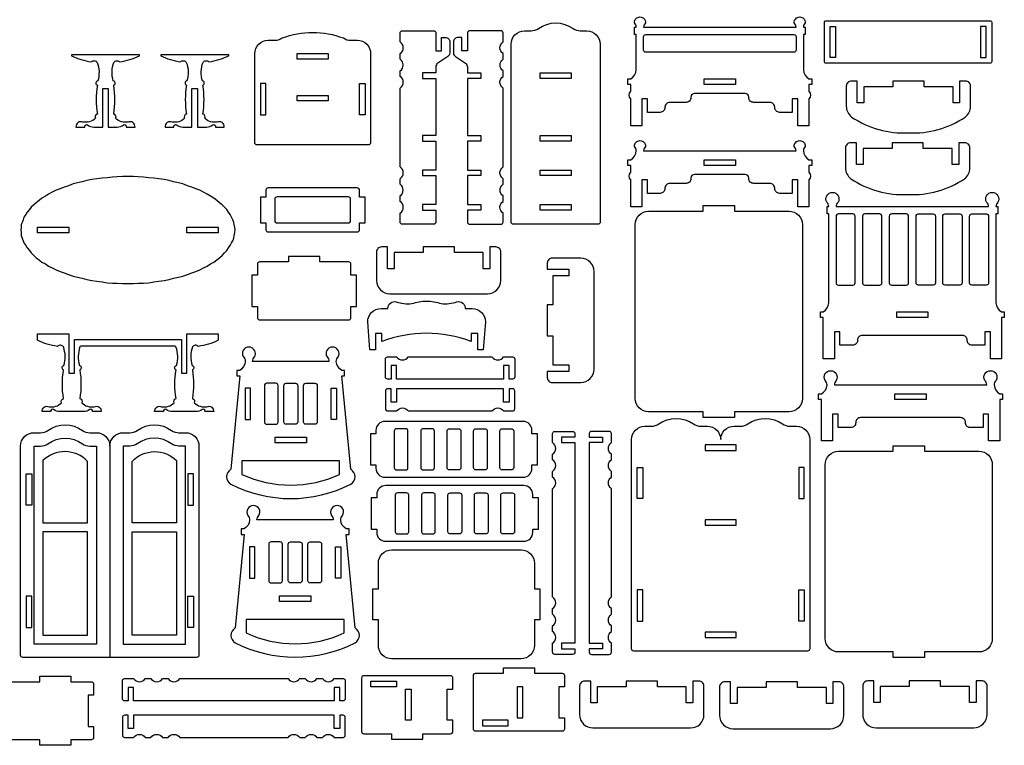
# Model space of a CAD drawing. Extents: x 3787 to 5819, y 606 to 1884.
# Tile 3 of 4: x 4756 to 5817, y 613 to 1394. Entities that reach past the tile are written whole.
import ezdxf

# ---------------------------------------------------------------- set-up
doc = ezdxf.new("R2010")
doc.units = 0
doc.header["$MEASUREMENT"] = 0
doc.layers.add('LAYER1', color=18, linetype='CONTINUOUS')

msp = doc.modelspace()

# ---------------------------------------------------------------- linework, layer by layer
at = {"layer": 'LAYER1'}
for points in [[(5287.9, 1174.1, -0.414214), (5285.5, 1176.5), (5285.5, 1368, -0.414214), (5299.9, 1382.4), (5307, 1382.4, 0.155074), (5314.9, 1384.9, -0.31779), (5352.2, 1384.9, 0.155074), (5360, 1382.4), (5367.1, 1382.4, -0.414214), (5381.5, 1368), (5381.5, 1176.5, -0.414214), (5379.1, 1174.1)], [(5606.3, 1280.2), (5594.3, 1280.2), (5594.3, 1309), (5588.3, 1309), (5588.3, 1294.6), (5574.6, 1294.6, -0.414214), (5569.4, 1299.8), (5569.4, 1300.1, 0.414214), (5564.2, 1305.3), (5546.7, 1305.3, -0.414214), (5541.5, 1310.5), (5541.5, 1311.1, 0.414214), (5537.7, 1315), (5482.9, 1315, 0.00001), (5482.9, 1315, 0.414202), (5479.1, 1311.1), (5479.1, 1310.5, -0.414214), (5473.9, 1305.3), (5456.4, 1305.3, 0.414214), (5451.2, 1300.1), (5451.2, 1299.8, -0.414214), (5446, 1294.6), (5432.3, 1294.6), (5432.3, 1309), (5426.3, 1309), (5426.3, 1280.2), (5414.3, 1280.2), (5414.3, 1309.1, -0.376209), (5414.3, 1317.4), (5414.3, 1324.7), (5411.3, 1324.7), (5411.3, 1330.7), (5414.3, 1330.7, 0.250451), (5420.3, 1340.4), (5420.3, 1378.3), (5418.4, 1378.3), (5418.4, 1386.3), (5420.3, 1386.3, 0.204981), (5418.3, 1391, -0.427943), (5424.3, 1397.3, -0.427943), (5430.3, 1391, 0.204981), (5428.2, 1386.3), (5592.4, 1386.3, 0.204981), (5590.3, 1391, -0.427943), (5596.3, 1397.3, -0.427943), (5602.3, 1391, 0.204981), (5600.3, 1386.3), (5602.2, 1386.3), (5602.2, 1378.3), (5600.3, 1378.3), (5600.3, 1340.4, 0.250451), (5606.3, 1330.7), (5609.3, 1330.7), (5609.3, 1324.7), (5606.3, 1324.7), (5606.3, 1317.4, -0.376209), (5606.3, 1309.1)], [(5803, 1391.7), (5803, 1349, -0.414214), (5801.6, 1347.6), (5624.4, 1347.6, -0.414214), (5623, 1349), (5623, 1391.7, -0.414214), (5624.4, 1393.2), (5801.6, 1393.2, -0.414214)], [(5011.9, 1259.6, -0.414214), (5009.5, 1262), (5009.5, 1357.8, -0.414214), (5023.9, 1372.2), (5031, 1372.2, 0.155074), (5038.9, 1374.7, -0.179264), (5104.9, 1374.7, 0.155074), (5112.8, 1372.2), (5119.9, 1372.2, -0.414214), (5134.3, 1357.8), (5134.3, 1262, -0.414214), (5131.9, 1259.6)], [(5204.5, 1269.7), (5190, 1269.7), (5190, 1263.7), (5204.5, 1263.7), (5204.5, 1232.5), (5190, 1232.5), (5190, 1226.5), (5204.5, 1226.5), (5204.5, 1195.4), (5190, 1195.4), (5190, 1189.4), (5204.5, 1189.4), (5204.5, 1176.5, -0.414214), (5202.1, 1174.1), (5168.4, 1174.1, -0.414214), (5166, 1176.5), (5166, 1186.1, 0.531486), (5166, 1198.7), (5166, 1204.7, 0.531486), (5166, 1217.2), (5166, 1223.2, 0.531486), (5166, 1235.8), (5166, 1297.3), (5166, 1303.3), (5166, 1320.7, 0.531486), (5166, 1333.3), (5166, 1339.3, 0.531486), (5166, 1351.8), (5166, 1357.8, 0.531486), (5166, 1370.4), (5166, 1380, -0.414214), (5168.4, 1382.4), (5202.1, 1382.4, -0.414214), (5204.5, 1380), (5204.5, 1360.8), (5210.5, 1360.8), (5210.5, 1375.2), (5214.7, 1375.2, -0.414214), (5219.5, 1370.4), (5219.5, 1358.6, -0.251107), (5217.3, 1354.6), (5206.6, 1347.5, 0.251107), (5204.5, 1343.5), (5204.5, 1337), (5190, 1337), (5190, 1331), (5204.5, 1331)], [(5238.5, 1269.7), (5252.9, 1269.7), (5252.9, 1263.7), (5238.5, 1263.7), (5238.5, 1232.5), (5252.9, 1232.5), (5252.9, 1226.5), (5238.5, 1226.5), (5238.5, 1195.4), (5252.9, 1195.4), (5252.9, 1189.4), (5238.5, 1189.4), (5238.5, 1176.5, 0.414214), (5240.9, 1174.1), (5274.5, 1174.1, 0.414214), (5276.9, 1176.5), (5276.9, 1186.1, -0.531486), (5276.9, 1198.7), (5276.9, 1204.7, -0.531486), (5276.9, 1217.2), (5276.9, 1223.2, -0.531486), (5276.9, 1235.8), (5276.9, 1297.3), (5276.9, 1303.3), (5276.9, 1320.7, -0.531486), (5276.9, 1333.3), (5276.9, 1339.3, -0.531486), (5276.9, 1351.8), (5276.9, 1357.8, -0.531486), (5276.9, 1370.4), (5276.9, 1380, 0.414214), (5274.5, 1382.4), (5240.9, 1382.4, 0.414214), (5238.5, 1380), (5238.5, 1360.8), (5232.5, 1360.8), (5232.5, 1375.2), (5228.3, 1375.2, 0.414214), (5223.5, 1370.4), (5223.5, 1358.6, 0.251107), (5225.7, 1354.6), (5236.4, 1347.5, -0.251107), (5238.5, 1343.5), (5238.5, 1337), (5252.9, 1337), (5252.9, 1331), (5238.5, 1331)], [(5592.4, 1361.8, -0.414214), (5590, 1359.4), (5430.6, 1359.4, -0.414214), (5428.2, 1361.8), (5428.2, 1375.9, -0.414214), (5430.6, 1378.3), (5590, 1378.3, -0.414214), (5592.4, 1375.9)], [(4885.4, 1355.6), (4885.4, 1356.5), (4812.2, 1356.5), (4812.2, 1355.6, 0.082494), (4833.6, 1349.1, -0.480983), (4839.8, 1348.4, -0.169376), (4840.4, 1328.4, 0.755968), (4840, 1323.8, 0.0823), (4840, 1292.8, 0.497317), (4837.9, 1288.2, -0.242348), (4824.5, 1284.1, 0.570657), (4817, 1278.8), (4826.5, 1278.8, -0.75881), (4829.3, 1281, 0.158853), (4836.2, 1278.8), (4845.8, 1278.8), (4845.8, 1320.2), (4851.8, 1320.2), (4851.8, 1278.8), (4861.4, 1278.8, 0.158853), (4868.3, 1281, -0.75881), (4871.1, 1278.8), (4880.6, 1278.8, 0.570657), (4873.1, 1284.1, -0.242348), (4859.7, 1288.2, 0.497317), (4857.6, 1292.8, 0.0823), (4857.6, 1323.8, 0.755968), (4857.2, 1328.4, -0.169376), (4857.8, 1348.4, -0.480983), (4864, 1349.1, 0.082494)], [(4981.4, 1355.6), (4981.4, 1356.5), (4908.2, 1356.5), (4908.2, 1355.6, 0.082494), (4929.6, 1349.1, -0.480983), (4935.8, 1348.4, -0.169376), (4936.4, 1328.4, 0.755968), (4936, 1323.8, 0.0823), (4936, 1292.8, 0.497317), (4933.9, 1288.2, -0.242348), (4920.5, 1284.1, 0.570657), (4913, 1278.8), (4922.5, 1278.8, -0.75881), (4925.3, 1281, 0.158853), (4932.2, 1278.8), (4941.8, 1278.8), (4941.8, 1320.2), (4947.8, 1320.2), (4947.8, 1278.8), (4957.4, 1278.8, 0.158853), (4964.3, 1281, -0.75881), (4967.1, 1278.8), (4976.6, 1278.8, 0.570657), (4969.1, 1284.1, -0.242348), (4955.7, 1288.2, 0.497317), (4953.6, 1292.8, 0.0823), (4953.6, 1323.8, 0.755968), (4953.2, 1328.4, -0.169376), (4953.8, 1348.4, -0.480983), (4960, 1349.1, 0.082494)], [(5713.4, 1328.2), (5696.6, 1328.2), (5696.6, 1322.2), (5665.4, 1322.2), (5665.4, 1304.9), (5658.3, 1304.9), (5658.3, 1328.2), (5651.9, 1328.2, 0.414214), (5646.4, 1322.8), (5646.4, 1301.1, 0.236915), (5652.2, 1289.6, 0.163875), (5713.4, 1272.6, 0.163875), (5774.6, 1289.6, 0.236915), (5780.3, 1301.1), (5780.3, 1322.8, 0.414214), (5774.9, 1328.2), (5768.5, 1328.2), (5768.5, 1304.9), (5761.4, 1304.9), (5761.4, 1322.2), (5730.2, 1322.2), (5730.2, 1328.2)], [(5600.3, 1253.2, 0.250451), (5606.3, 1243.5), (5609.3, 1243.5), (5609.3, 1237.5), (5606.3, 1237.5), (5606.3, 1230.2, -0.376209), (5606.3, 1221.9), (5606.3, 1193), (5594.3, 1193), (5594.3, 1221.8), (5588.3, 1221.8), (5588.3, 1207.4), (5574.6, 1207.4, -0.414214), (5569.4, 1212.6), (5569.4, 1212.9, 0.414214), (5564.2, 1218.1), (5546.7, 1218.1, -0.414214), (5541.5, 1223.3), (5541.5, 1223.9, 0.414214), (5537.7, 1227.8), (5482.9, 1227.8, 0.00001), (5482.9, 1227.8, 0.414202), (5479.1, 1223.9), (5479.1, 1223.3, -0.414214), (5473.9, 1218.1), (5456.4, 1218.1, 0.414214), (5451.2, 1212.9), (5451.2, 1212.6, -0.414214), (5446, 1207.4), (5432.3, 1207.4), (5432.3, 1221.8), (5426.3, 1221.8), (5426.3, 1193), (5414.3, 1193), (5414.3, 1221.9, -0.376209), (5414.3, 1230.2), (5414.3, 1237.5), (5411.3, 1237.5), (5411.3, 1243.5), (5414.3, 1243.5, 0.250451), (5420.3, 1253.2, 0.204981), (5418.3, 1257.9, -0.427943), (5424.3, 1264.2, -0.427943), (5430.3, 1257.9, 0.204981), (5428.2, 1253.2), (5592.4, 1253.2, 0.204981), (5590.3, 1257.9, -0.427943), (5596.3, 1264.2, -0.427943), (5602.3, 1257.9, 0.204981)], [(5712.6, 1261.8), (5695.8, 1261.8), (5695.8, 1255.8), (5664.6, 1255.8), (5664.6, 1238.5), (5657.5, 1238.5), (5657.5, 1261.8), (5651.1, 1261.8, 0.414214), (5645.6, 1256.4), (5645.6, 1234.7, 0.236915), (5651.4, 1223.2, 0.163875), (5712.6, 1206.2, 0.163875), (5773.8, 1223.2, 0.236915), (5779.5, 1234.7), (5779.5, 1256.4, 0.414214), (5774.1, 1261.8), (5767.7, 1261.8), (5767.7, 1238.5), (5760.6, 1238.5), (5760.6, 1255.8), (5729.4, 1255.8), (5729.4, 1261.8)], [(5128.3, 1175.8), (5128.3, 1203.4), (5122.3, 1203.4), (5122.3, 1210.8, 0.414214), (5119.9, 1213.2), (5023.9, 1213.2, 0.414214), (5021.5, 1210.8), (5021.5, 1203.4), (5015.5, 1203.4), (5015.5, 1175.8), (5021.5, 1175.8), (5021.5, 1168.3, 0.414214), (5023.9, 1165.9), (5119.9, 1165.9, 0.414214), (5122.3, 1168.3), (5122.3, 1175.8)], [(5031.1, 1201.2), (5031.1, 1177.9, 0.414214), (5033.5, 1175.5), (5110.3, 1175.5, 0.414214), (5112.7, 1177.9), (5112.7, 1201.2, 0.414214), (5110.3, 1203.6), (5033.5, 1203.6, 0.414214)], [(5663.7, 1054.5, 0.414214), (5658.5, 1049.3), (5658.5, 1049, -0.414214), (5653.3, 1043.8), (5639.6, 1043.8), (5639.6, 1058.3), (5633.6, 1058.3), (5633.6, 1029.4), (5621.6, 1029.4), (5621.6, 1066.6), (5621.6, 1073.9), (5618.6, 1073.9), (5618.6, 1079.9), (5621.6, 1079.9, 0.250451), (5627.6, 1089.6), (5627.6, 1185.2), (5625.7, 1185.2), (5625.7, 1193.1), (5627.6, 1193.1, 0.204981), (5625.6, 1197.8, -0.583258), (5631.6, 1208.4, -0.583258), (5637.6, 1197.8, 0.204981), (5635.5, 1193.1), (5799.7, 1193.1, 0.204981), (5797.6, 1197.8, -0.583258), (5803.6, 1208.4, -0.583258), (5809.6, 1197.8, 0.204981), (5807.6, 1193.1), (5809.5, 1193.1), (5809.5, 1185.2), (5807.6, 1185.2), (5807.6, 1089.6, 0.250451), (5813.6, 1079.9), (5816.6, 1079.9), (5816.6, 1073.9), (5813.6, 1073.9), (5813.6, 1066.6), (5813.6, 1029.4), (5801.6, 1029.4), (5801.6, 1058.3), (5795.6, 1058.3), (5795.6, 1043.8), (5781.9, 1043.8, -0.414214), (5776.7, 1049), (5776.7, 1049.3, 0.414214), (5771.5, 1054.5)], [(5433.6, 972.2, -0.414214), (5419.2, 986.6), (5419.2, 1173.8, -0.414214), (5433.6, 1188.2), (5492.4, 1188.2), (5492.4, 1194.2), (5526, 1194.2), (5526, 1188.2), (5584.8, 1188.2, -0.414214), (5599.2, 1173.8), (5599.2, 986.6, -0.414214), (5584.8, 972.2), (5526, 972.2), (5526, 966.2), (5492.4, 966.2), (5492.4, 972.2)], [(5635.5, 1111, 0.414214), (5637.9, 1108.6), (5653.6, 1108.6, 0.414214), (5656, 1111), (5656, 1182.8, 0.414214), (5653.6, 1185.2), (5637.9, 1185.2, 0.414214), (5635.5, 1182.8)], [(5684.8, 1182.8, 0.414214), (5682.4, 1185.2), (5666.4, 1185.2, 0.414214), (5664, 1182.8), (5664, 1111, 0.414214), (5666.4, 1108.6), (5682.4, 1108.6, 0.414214), (5684.8, 1111)], [(5713.6, 1111), (5713.6, 1182.8, 0.414214), (5711.2, 1185.2), (5695.2, 1185.2, 0.414214), (5692.8, 1182.8), (5692.8, 1111, 0.414214), (5695.2, 1108.6), (5711.2, 1108.6, 0.414214)], [(5721.6, 1111), (5721.6, 1182.8, -0.414214), (5724, 1185.2), (5740, 1185.2, -0.414214), (5742.4, 1182.8), (5742.4, 1111, -0.414214), (5740, 1108.6), (5724, 1108.6, -0.414214)], [(5750.4, 1182.8, -0.414214), (5752.8, 1185.2), (5768.8, 1185.2, -0.414214), (5771.2, 1182.8), (5771.2, 1111, -0.414214), (5768.8, 1108.6), (5752.8, 1108.6, -0.414214), (5750.4, 1111)], [(5799.7, 1111, -0.414214), (5797.3, 1108.6), (5781.6, 1108.6, -0.414214), (5779.2, 1111), (5779.2, 1182.8, -0.414214), (5781.6, 1185.2), (5797.3, 1185.2, -0.414214), (5799.7, 1182.8)], [(5274.5, 1144.3, 0.414214), (5269.1, 1149.7), (5262.6, 1149.7), (5262.6, 1126.3), (5255.6, 1126.3), (5255.6, 1143.7), (5224.4, 1143.7), (5224.4, 1149.7), (5207.6, 1149.7), (5190.8, 1149.7), (5190.8, 1143.7), (5159.6, 1143.7), (5159.6, 1126.3), (5152.5, 1126.3), (5152.5, 1149.7), (5146, 1149.7, 0.414214), (5140.6, 1144.3), (5140.6, 1113.7, 0.414214), (5155, 1099.3), (5260.1, 1099.3, 0.414214), (5274.5, 1113.7)], [(5045.9, 1133.6), (5014.7, 1133.6, 0.414214), (5012.3, 1131.2), (5012.3, 1119.2), (5006.3, 1119.2), (5006.3, 1085.6), (5012.3, 1085.6), (5012.3, 1073.6, 0.414214), (5014.7, 1071.2), (5110.7, 1071.2, 0.414214), (5113.1, 1073.6), (5113.1, 1085.6), (5119.1, 1085.6), (5119.1, 1119.2), (5113.1, 1119.2), (5113.1, 1131.2, 0.414214), (5110.7, 1133.6), (5079.5, 1133.6), (5079.5, 1139.6), (5045.9, 1139.6)], [(5329.9, 1137.7, 0.414214), (5324.5, 1132.2), (5324.5, 1125.8), (5347.8, 1125.8), (5347.8, 1118.7), (5330.5, 1118.7), (5330.5, 1087.5), (5324.5, 1087.5), (5324.5, 1070.7), (5324.5, 1053.9), (5330.5, 1053.9), (5330.5, 1022.7), (5347.8, 1022.7), (5347.8, 1015.6), (5324.5, 1015.6), (5324.5, 1009.2, 0.414214), (5329.9, 1003.7), (5360.5, 1003.7, 0.414214), (5374.9, 1018.1), (5374.9, 1123.3, 0.414214), (5360.5, 1137.7)], [(5236.2, 1083.5), (5243.5, 1083.5, -0.414214), (5257.9, 1069.1), (5255.5, 1039.1), (5249.6, 1039.1), (5249.6, 1056.5), (5242.5, 1056.5), (5242.5, 1047.8, 0.18644), (5146.5, 1047.8), (5146.5, 1056.5), (5139.4, 1056.5), (5139.4, 1039.1), (5133.5, 1039.1), (5131.1, 1069.1, -0.414214), (5145.5, 1083.5), (5152.8, 1083.5, -0.480696), (5161.8, 1090.7, 0.114725), (5178.7, 1088.7, -0.088383), (5194.5, 1091.5, -0.088383), (5210.3, 1088.7, 0.114725), (5227.2, 1090.7, -0.480696)], [(4923.8, 1043), (4822.1, 1043, 0.076649), (4821.3, 1042.1, 0.169376), (4820.8, 1022, -0.755968), (4821.1, 1017.4, -0.0823), (4821.1, 986.5, -0.497317), (4823.2, 981.9, 0.242348), (4836.7, 977.7, -0.570657), (4844.1, 972.4), (4834.7, 972.4, 0.75881), (4831.8, 974.7, -0.158853), (4824.9, 972.4), (4799.7, 972.4, -0.158853), (4792.9, 974.7, 0.75881), (4790, 972.4), (4780.5, 972.4, -0.570657), (4788, 977.7, 0.242348), (4801.5, 981.9, -0.497317), (4803.6, 986.5, -0.0823), (4803.6, 1017.4, -0.755968), (4803.9, 1022, 0.169376), (4803.4, 1042.1, 0.480983), (4797.1, 1042.7, -0.082494), (4775.7, 1049.2), (4775.7, 1056.2), (4809.3, 1056.2), (4809.3, 1013.8), (4815.3, 1013.8), (4815.3, 1050.2), (4930.5, 1050.2), (4930.5, 1013.8), (4936.5, 1013.8), (4936.5, 1056.2), (4970.1, 1056.2), (4970.1, 1049.2, -0.082494), (4948.7, 1042.7, 0.480983), (4942.5, 1042.1, 0.169376), (4942, 1022, -0.755968), (4942.3, 1017.4, -0.0823), (4942.3, 986.5, -0.497317), (4944.4, 981.9, 0.242348), (4957.9, 977.7, -0.570657), (4965.3, 972.4), (4955.9, 972.4, 0.75881), (4953, 974.7, -0.158853), (4946.1, 972.4), (4920.9, 972.4, -0.158853), (4914.1, 974.7, 0.75881), (4911.2, 972.4), (4901.7, 972.4, -0.570657), (4909.2, 977.7, 0.242348), (4922.7, 981.9, -0.497317), (4924.8, 986.5, -0.0823), (4924.8, 1017.4, -0.755968), (4925.1, 1022, 0.169376), (4924.6, 1042.1, 0.076649)], [(5112.9, 910.3), (5103.3, 1010.8), (5106.3, 1010.8), (5106.3, 1016.8), (5103.3, 1016.8, -0.250451), (5097.3, 1026.5, -0.204981), (5099.3, 1031.3, 0.583258), (5093.3, 1041.9, 0.583258), (5087.3, 1031.3, -0.204981), (5089.4, 1026.5), (5007.2, 1026.5, -0.204981), (5009.2, 1031.3, 0.583258), (5003.2, 1041.9, 0.583258), (4997.2, 1031.3, -0.204981), (4999.3, 1026.5, -0.250451), (4993.3, 1016.8), (4990.3, 1016.8), (4990.3, 1010.8), (4993.3, 1010.8), (4983.7, 910.3, 0.573919), (4983.7, 894.3, 0.239558), (5112.9, 894.3, 0.573919)], [(5264.9, 1031.4, 0.531486), (5277.4, 1031.4), (5287, 1031.4, -0.414214), (5289.4, 1029), (5289.4, 1009.8, -0.414214), (5287, 1007.4), (5283.4, 1007.4), (5283.4, 1021.9), (5277.4, 1021.9), (5277.4, 1007.4), (5162.2, 1007.4), (5162.2, 1021.9), (5156.2, 1021.9), (5156.2, 1007.4), (5152.6, 1007.4, -0.414214), (5150.2, 1009.8), (5150.2, 1029, -0.414214), (5152.6, 1031.4), (5162.2, 1031.4, 0.531486), (5174.8, 1031.4)], [(5661.8, 966, 0.414214), (5656.6, 960.8), (5656.6, 960.5, -0.414214), (5651.4, 955.3), (5637.7, 955.3), (5637.7, 969.7), (5631.7, 969.7), (5631.7, 940.9), (5619.7, 940.9), (5619.7, 978.1), (5619.7, 985.4), (5616.7, 985.4), (5616.7, 991.4), (5619.7, 991.4, 0.250451), (5625.7, 1001.1, 0.204981), (5623.6, 1005.9, -0.583258), (5629.6, 1016.5, -0.583258), (5635.6, 1005.9, 0.204981), (5633.6, 1001.1), (5797.7, 1001.1, 0.204981), (5795.7, 1005.9, -0.583258), (5801.7, 1016.5, -0.583258), (5807.7, 1005.9, 0.204981), (5805.7, 1001.1, 0.250451), (5811.7, 991.4), (5814.7, 991.4), (5814.7, 985.4), (5811.7, 985.4), (5811.7, 978.1), (5811.7, 940.9), (5799.7, 940.9), (5799.7, 969.7), (5793.7, 969.7), (5793.7, 955.3), (5779.9, 955.3, -0.414214), (5774.8, 960.5), (5774.8, 960.8, 0.414214), (5769.6, 966)], [(5019.9, 961.2, 0.414214), (5022.3, 958.8), (5032.2, 958.8, 0.414214), (5034.6, 961.2), (5034.6, 1000.5, 0.414214), (5032.2, 1002.9), (5022.3, 1002.9, 0.414214), (5019.9, 1000.5)], [(5055.7, 961.2, -0.414214), (5053.3, 958.8), (5043.3, 958.8, -0.414214), (5040.9, 961.2), (5040.9, 1000.5, -0.414214), (5043.3, 1002.9), (5053.3, 1002.9, -0.414214), (5055.7, 1000.5)], [(5076.7, 961.2, -0.414214), (5074.3, 958.8), (5064.4, 958.8, -0.414214), (5062, 961.2), (5062, 1000.5, -0.414214), (5064.4, 1002.9), (5074.3, 1002.9, -0.414214), (5076.7, 1000.5)], [(5264.9, 973.1, -0.531486), (5277.4, 973.1), (5287, 973.1, 0.414214), (5289.4, 975.5), (5289.4, 994.7, 0.414214), (5287, 997.1), (5283.4, 997.1), (5283.4, 982.7), (5277.4, 982.7), (5277.4, 997.1), (5162.2, 997.1), (5162.2, 982.7), (5156.2, 982.7), (5156.2, 997.1), (5152.6, 997.1, 0.414214), (5150.2, 994.7), (5150.2, 975.5, 0.414214), (5152.6, 973.1), (5162.2, 973.1, -0.531486), (5174.8, 973.1)], [(5511.2, 942.3, -0.414214), (5525.6, 956.7), (5532.7, 956.7, 0.155074), (5540.5, 959.2, -0.31779), (5577.8, 959.2, 0.155074), (5585.7, 956.7), (5592.8, 956.7, -0.414214), (5607.2, 942.3), (5607.2, 717.1, -0.414214), (5604.8, 714.7), (5417.6, 714.7, -0.414214), (5415.2, 717.1), (5415.2, 942.3, -0.414214), (5429.6, 956.7), (5436.7, 956.7, 0.155074), (5444.5, 959.2, -0.31779), (5481.8, 959.2, 0.155074), (5489.7, 956.7), (5496.8, 956.7, -0.414214)], [(4853.4, 935.3, -0.414214), (4867.8, 949.7), (4874.9, 949.7, 0.155074), (4882.8, 952.2, -0.31779), (4920, 952.2, 0.155074), (4927.9, 949.7), (4935, 949.7, -0.414214), (4949.4, 935.3), (4949.4, 710.2, -0.414214), (4947, 707.8), (4759.8, 707.8, -0.414214), (4757.4, 710.2), (4757.4, 935.3, -0.414214), (4771.8, 949.7), (4778.9, 949.7, 0.155074), (4786.8, 952.2, -0.31779), (4824, 952.2, 0.155074), (4831.9, 949.7), (4839, 949.7, -0.414214)], [(5308, 915), (5314, 915), (5314, 948.6), (5308, 948.6), (5308, 952.2, 0.414214), (5298.4, 961.8), (5149.6, 961.8, 0.414214), (5140, 952.2), (5140, 948.6), (5134, 948.6), (5134, 915), (5140, 915), (5140, 911.4, 0.414214), (5149.6, 901.8), (5298.4, 901.8, 0.414214), (5308, 911.4)], [(5159.7, 912.1, 0.414214), (5162.1, 909.7), (5172.1, 909.7, 0.414214), (5174.5, 912.1), (5174.5, 951.5, 0.414214), (5172.1, 953.9), (5162.1, 953.9, 0.414214), (5159.7, 951.5)], [(5188.2, 912.1, 0.414214), (5190.6, 909.7), (5200.5, 909.7, 0.414214), (5202.9, 912.1), (5202.9, 951.5, 0.414214), (5200.5, 953.9), (5190.6, 953.9, 0.414214), (5188.2, 951.5)], [(5231.4, 912.1, -0.414214), (5229, 909.7), (5219, 909.7, -0.414214), (5216.6, 912.1), (5216.6, 951.5, -0.414214), (5219, 953.9), (5229, 953.9, -0.414214), (5231.4, 951.5)], [(5259.8, 912.1, -0.414214), (5257.4, 909.7), (5247.5, 909.7, -0.414214), (5245.1, 912.1), (5245.1, 951.5, -0.414214), (5247.5, 953.9), (5257.4, 953.9, -0.414214), (5259.8, 951.5)], [(5288.3, 912.1, -0.414214), (5285.9, 909.7), (5275.9, 909.7, -0.414214), (5273.5, 912.1), (5273.5, 951.5, -0.414214), (5275.9, 953.9), (5285.9, 953.9, -0.414214), (5288.3, 951.5)], [(5330.2, 926.6, 0.531486), (5330.2, 939.1), (5330.2, 948.7, -0.414214), (5332.6, 951.1), (5351.8, 951.1, -0.414214), (5354.2, 948.7), (5354.2, 945.1), (5339.8, 945.1), (5339.8, 939.1), (5354.2, 939.1), (5354.2, 723.1), (5339.8, 723.1), (5339.8, 717.1), (5354.2, 717.1), (5354.2, 713.5, -0.414214), (5351.8, 711.1), (5332.6, 711.1, -0.414214), (5330.2, 713.5), (5330.2, 723.1, 0.531486), (5330.2, 735.7), (5330.2, 741.7, 0.531486), (5330.2, 754.3), (5330.2, 760.3, 0.531486), (5330.2, 772.9), (5330.2, 889.4, 0.531486), (5330.2, 902), (5330.2, 908, 0.531486), (5330.2, 920.6)], [(5393.6, 926.6, -0.531486), (5393.6, 939.1), (5393.6, 948.7, 0.414214), (5391.2, 951.1), (5372, 951.1, 0.414214), (5369.6, 948.7), (5369.6, 945.1), (5384, 945.1), (5384, 939.1), (5369.6, 939.1), (5369.6, 723.1), (5384, 723.1), (5384, 717.1), (5369.6, 717.1), (5369.6, 713.5, 0.414214), (5372, 711.1), (5391.2, 711.1, 0.414214), (5393.6, 713.5), (5393.6, 723.1, -0.531486), (5393.6, 735.7), (5393.6, 741.7, -0.531486), (5393.6, 754.3), (5393.6, 760.3, -0.531486), (5393.6, 772.9), (5393.6, 889.4, -0.531486), (5393.6, 902), (5393.6, 908, -0.531486), (5393.6, 920.6)], [(5638.1, 713.7, -0.414214), (5623.7, 728.1), (5623.7, 915.3, -0.414214), (5638.1, 929.7), (5696.9, 929.7), (5696.9, 935.7), (5730.5, 935.7), (5730.5, 929.7), (5789.3, 929.7, -0.414214), (5803.7, 915.3), (5803.7, 728.1, -0.414214), (5789.3, 713.7), (5730.5, 713.7), (5730.5, 707.7), (5696.9, 707.7), (5696.9, 713.7)], [(4829.4, 918.9, 0.41796), (4781.4, 919.7), (4781.4, 852.7), (4829.4, 852.7)], [(4877.4, 918.9, -0.41796), (4925.4, 919.7), (4925.4, 852.7), (4877.4, 852.7)], [(5100.9, 919.4), (4995.7, 919.4), (4995.7, 904.9, 0.220733), (5100.9, 904.9)], [(5308.9, 846), (5314.9, 846), (5314.9, 879.6), (5308.9, 879.6), (5308.9, 883.2, 0.414214), (5299.3, 892.8), (5150.5, 892.8, 0.414214), (5140.9, 883.2), (5140.9, 879.6), (5134.9, 879.6), (5134.9, 846), (5140.9, 846), (5140.9, 842.4, 0.414214), (5150.5, 832.8), (5299.3, 832.8, 0.414214), (5308.9, 842.4)], [(5160.7, 843.1, 0.414214), (5163.1, 840.7), (5173, 840.7, 0.414214), (5175.4, 843.1), (5175.4, 882.5, 0.414214), (5173, 884.9), (5163.1, 884.9, 0.414214), (5160.7, 882.5)], [(5189.1, 843.1, 0.414214), (5191.5, 840.7), (5201.5, 840.7, 0.414214), (5203.9, 843.1), (5203.9, 882.5, 0.414214), (5201.5, 884.9), (5191.5, 884.9, 0.414214), (5189.1, 882.5)], [(5232.3, 843.1, -0.414214), (5229.9, 840.7), (5219.9, 840.7, -0.414214), (5217.5, 843.1), (5217.5, 882.5, -0.414214), (5219.9, 884.9), (5229.9, 884.9, -0.414214), (5232.3, 882.5)], [(5260.7, 843.1, -0.414214), (5258.3, 840.7), (5248.4, 840.7, -0.414214), (5246, 843.1), (5246, 882.5, -0.414214), (5248.4, 884.9), (5258.3, 884.9, -0.414214), (5260.7, 882.5)], [(5289.2, 843.1, -0.414214), (5286.8, 840.7), (5276.8, 840.7, -0.414214), (5274.4, 843.1), (5274.4, 882.5, -0.414214), (5276.8, 884.9), (5286.8, 884.9, -0.414214), (5289.2, 882.5)], [(5117.6, 739.5), (5108, 840.1), (5111, 840.1), (5111, 846.1), (5108, 846.1, -0.250451), (5102, 855.8, -0.204981), (5104.1, 860.5, 0.583258), (5098.1, 871.2, 0.583258), (5092.1, 860.5, -0.204981), (5094.1, 855.8), (5011.9, 855.8, -0.204981), (5014, 860.5, 0.583258), (5008, 871.2, 0.583258), (5002, 860.5, -0.204981), (5004, 855.8, -0.250451), (4998, 846.1), (4995, 846.1), (4995, 840.1), (4998, 840.1), (4988.4, 739.5, 0.573919), (4988.4, 723.6, 0.239558), (5117.6, 723.6, 0.573919)], [(5024.6, 790.4, 0.414214), (5027, 788), (5036.9, 788, 0.414214), (5039.3, 790.4), (5039.3, 829.8, 0.414214), (5036.9, 832.2), (5027, 832.2, 0.414214), (5024.6, 829.8)], [(5060.4, 790.4, -0.414214), (5058, 788), (5048, 788, -0.414214), (5045.6, 790.4), (5045.6, 829.8, -0.414214), (5048, 832.2), (5058, 832.2, -0.414214), (5060.4, 829.8)], [(5081.5, 790.4, -0.414214), (5079.1, 788), (5069.1, 788, -0.414214), (5066.7, 790.4), (5066.7, 829.8, -0.414214), (5069.1, 832.2), (5079.1, 832.2, -0.414214), (5081.5, 829.8)], [(5310.6, 720.8, -0.414214), (5296.2, 706.4), (5157, 706.4, -0.414214), (5142.6, 720.8), (5142.6, 748.2), (5136.6, 748.2), (5136.6, 781.8), (5142.6, 781.8), (5142.6, 809.2, -0.414214), (5157, 823.6), (5296.2, 823.6, -0.414214), (5310.6, 809.2), (5310.6, 781.8), (5316.6, 781.8), (5316.6, 748.2), (5310.6, 748.2)], [(5105.6, 748.7), (5000.4, 748.7), (5000.4, 734.1, 0.220733), (5105.6, 734.1)], [(5343, 642.7), (5343, 630.7, -0.414214), (5340.6, 628.3), (5247.3, 628.3, -0.414214), (5244.9, 630.7), (5244.9, 688.3, -0.414214), (5247.3, 690.7), (5277.2, 690.7), (5277.2, 696.7), (5310.8, 696.7), (5310.8, 690.7), (5340.6, 690.7, -0.414214), (5343, 688.3), (5343, 676.3), (5337, 676.3), (5337, 642.7)], [(5082.5, 685, 0.531486), (5095, 685), (5104.6, 685, -0.414214), (5107, 682.6), (5107, 663.4, -0.414214), (5104.6, 661), (5101, 661), (5101, 675.4), (5095, 675.4), (5095, 661), (4879, 661), (4879, 675.4), (4873, 675.4), (4873, 661), (4869.4, 661, -0.414214), (4867, 663.4), (4867, 682.6, -0.414214), (4869.4, 685), (4879, 685, 0.531486), (4891.6, 685), (4897.6, 685, 0.531486), (4910.2, 685), (4916.2, 685, 0.531486), (4928.8, 685), (5045.3, 685, 0.531486), (5057.9, 685), (5063.9, 685, 0.531486), (5076.5, 685)], [(5222.8, 673.7), (5222.8, 685.7, 0.414214), (5220.4, 688.1), (5127, 688.1, 0.414214), (5124.6, 685.7), (5124.6, 628.1, 0.414214), (5127, 625.7), (5156.9, 625.7), (5156.9, 619.7), (5190.5, 619.7), (5190.5, 625.7), (5220.4, 625.7, 0.414214), (5222.8, 628.1), (5222.8, 640.1), (5216.8, 640.1), (5216.8, 673.7)], [(5493.2, 676.8, 0.414214), (5487.8, 682.3), (5481.3, 682.3), (5481.3, 658.9), (5474.2, 658.9), (5474.2, 676.3), (5443, 676.3), (5443, 682.3), (5426.2, 682.3), (5409.4, 682.3), (5409.4, 676.3), (5378.2, 676.3), (5378.2, 658.9), (5371.2, 658.9), (5371.2, 682.3), (5364.7, 682.3, 0.414214), (5359.3, 676.8), (5359.3, 646.3, 0.414214), (5373.7, 631.9), (5478.8, 631.9, 0.414214), (5493.2, 646.3)], [(5643.9, 676, 0.414214), (5638.5, 681.5), (5632.1, 681.5), (5632.1, 658.1), (5625, 658.1), (5625, 675.5), (5593.8, 675.5), (5593.8, 681.5), (5577, 681.5), (5560.2, 681.5), (5560.2, 675.5), (5529, 675.5), (5529, 658.1), (5521.9, 658.1), (5521.9, 681.5), (5515.5, 681.5, 0.414214), (5510, 676), (5510, 645.5, 0.414214), (5524.4, 631.1), (5629.5, 631.1, 0.414214), (5643.9, 645.5)], [(5798.1, 677, 0.414214), (5792.6, 682.5), (5786.2, 682.5), (5786.2, 659.1), (5779.1, 659.1), (5779.1, 676.5), (5747.9, 676.5), (5747.9, 682.5), (5731.1, 682.5), (5714.3, 682.5), (5714.3, 676.5), (5683.1, 676.5), (5683.1, 659.1), (5676, 659.1), (5676, 682.5), (5669.6, 682.5, 0.414214), (5664.1, 677), (5664.1, 646.5, 0.414214), (5678.5, 632.1), (5783.7, 632.1, 0.414214), (5798.1, 646.5)], [(5082.5, 621.6, -0.531486), (5095, 621.6), (5104.6, 621.6, 0.414214), (5107, 624), (5107, 643.2, 0.414214), (5104.6, 645.6), (5101, 645.6), (5101, 631.2), (5095, 631.2), (5095, 645.6), (4879, 645.6), (4879, 631.2), (4873, 631.2), (4873, 645.6), (4869.4, 645.6, 0.414214), (4867, 643.2), (4867, 624, 0.414214), (4869.4, 621.6), (4879, 621.6, -0.531486), (4891.6, 621.6), (4897.6, 621.6, -0.531486), (4910.2, 621.6), (4916.2, 621.6, -0.531486), (4928.8, 621.6), (5045.3, 621.6, -0.531486), (5057.9, 621.6), (5063.9, 621.6, -0.531486), (5076.5, 621.6)]]:
    msp.add_lwpolyline(points, format="xyb", close=True, dxfattribs=at)
for points in [[(5629, 1387.2), (5635, 1387.2), (5635, 1353.6), (5629, 1353.6)], [(5797, 1387.2), (5791, 1387.2), (5791, 1353.6), (5797, 1353.6)], [(5088.7, 1357.8), (5088.7, 1351.8), (5055.1, 1351.8), (5055.1, 1357.8)], [(5350.3, 1337), (5350.3, 1331), (5316.7, 1331), (5316.7, 1337)], [(5015.5, 1291.9), (5021.5, 1291.9), (5021.5, 1325.5), (5015.5, 1325.5)], [(5128.3, 1291.9), (5122.3, 1291.9), (5122.3, 1325.5), (5128.3, 1325.5)], [(5527.1, 1330.7), (5527.1, 1324.7), (5493.5, 1324.7), (5493.5, 1330.7)], [(5088.7, 1312.9), (5088.7, 1306.9), (5055.1, 1306.9), (5055.1, 1312.9)], [(5350.3, 1269.7), (5350.3, 1263.7), (5316.7, 1263.7), (5316.7, 1269.7)], [(5527.1, 1243.5), (5527.1, 1237.5), (5493.5, 1237.5), (5493.5, 1243.5)], [(5350.3, 1232.5), (5350.3, 1226.5), (5316.7, 1226.5), (5316.7, 1232.5)], [(4757.6, 1168), (4758.1, 1165.1), (4758.1, 1162.2), (4759.1, 1159.3), (4760, 1156.4), (4761, 1154), (4762.9, 1151.1), (4764.3, 1148.7), (4766.8, 1145.8), (4768.7, 1143.4), (4771.6, 1140.5), (4774, 1138.1), (4777.3, 1135.7), (4780.2, 1133.3), (4784.1, 1131.4), (4787.4, 1129), (4791.3, 1127.1), (4795.6, 1125.2), (4799.9, 1123.2), (4804.3, 1121.8), (4809.1, 1119.9), (4813.9, 1118.4), (4818.7, 1117), (4823.5, 1116), (4828.8, 1114.6), (4834.1, 1113.6), (4839.3, 1112.7), (4845.1, 1112.2), (4850.4, 1111.2), (4856.2, 1110.7), (4861.5, 1110.7), (4867.2, 1110.3), (4873, 1110.3), (4878.8, 1110.3), (4884.1, 1110.7), (4889.8, 1110.7), (4895.6, 1111.2), (4900.9, 1112.2), (4906.2, 1112.7), (4911.9, 1113.6), (4917.2, 1114.6), (4922, 1116), (4927.3, 1117), (4932.1, 1118.4), (4936.9, 1119.9), (4941.8, 1121.8), (4946.1, 1123.2), (4950.4, 1125.2), (4954.3, 1127.1), (4958.1, 1129), (4961.9, 1131.4), (4965.3, 1133.3), (4968.7, 1135.7), (4971.6, 1138.1), (4974.4, 1140.5), (4976.8, 1143.4), (4979.3, 1145.8), (4981.2, 1148.7), (4983.1, 1151.1), (4984.5, 1154), (4986, 1156.4), (4986.9, 1159.3), (4987.4, 1162.2), (4987.9, 1165.1), (4988.4, 1168), (4987.9, 1170.8), (4987.4, 1173.7), (4986.9, 1176.1), (4986, 1179), (4984.5, 1181.9), (4983.1, 1184.8), (4981.2, 1187.2), (4979.3, 1190.1), (4976.8, 1192.5), (4974.4, 1194.9), (4971.6, 1197.3), (4968.7, 1199.7), (4965.3, 1202.1), (4961.9, 1204.5), (4958.1, 1206.4), (4954.3, 1208.8), (4950.4, 1210.7), (4946.1, 1212.2), (4941.8, 1214.1), (4936.9, 1215.5), (4932.1, 1217.5), (4927.3, 1218.9), (4922, 1219.9), (4917.2, 1221.3), (4911.9, 1222.3), (4906.2, 1223.2), (4900.9, 1223.7), (4895.6, 1224.2), (4889.8, 1224.7), (4884.1, 1225.2), (4878.8, 1225.6), (4873, 1225.6), (4867.2, 1225.6), (4861.5, 1225.2), (4856.2, 1224.7), (4850.4, 1224.2), (4845.1, 1223.7), (4839.3, 1223.2), (4834.1, 1222.3), (4828.8, 1221.3), (4823.5, 1219.9), (4818.7, 1218.9), (4813.9, 1217.5), (4809.1, 1215.5), (4804.3, 1214.1), (4799.9, 1212.2), (4795.6, 1210.7), (4791.3, 1208.8), (4787.4, 1206.4), (4784.1, 1204.5), (4780.2, 1202.1), (4777.3, 1199.7), (4774, 1197.3), (4771.6, 1194.9), (4768.7, 1192.5), (4766.8, 1190.1), (4764.3, 1187.2), (4762.9, 1184.8), (4761, 1181.9), (4760, 1179), (4759.1, 1176.1), (4758.1, 1173.7), (4758.1, 1170.8)], [(5350.3, 1195.4), (5350.3, 1189.4), (5316.7, 1189.4), (5316.7, 1195.4)], [(4809.3, 1170.9), (4809.3, 1164.9), (4775.7, 1164.9), (4775.7, 1170.9)], [(4970.1, 1170.9), (4970.1, 1164.9), (4936.5, 1164.9), (4936.5, 1170.9)], [(5734.4, 1079.9), (5734.4, 1073.9), (5700.8, 1073.9), (5700.8, 1079.9)], [(5005, 997.6), (4999, 997.6), (4999, 964), (5005, 964)], [(5091.6, 997.6), (5097.6, 997.6), (5097.6, 964), (5091.6, 964)], [(5732.5, 991.4), (5732.5, 985.4), (5698.9, 985.4), (5698.9, 991.4)], [(5065.1, 944.8), (5065.1, 938.8), (5031.5, 938.8), (5031.5, 944.8)], [(5494.4, 936.7), (5494.4, 930.7), (5528, 930.7), (5528, 936.7)], [(5421.2, 912.4), (5427.2, 912.4), (5427.2, 878.8), (5421.2, 878.8)], [(5601.2, 912.4), (5595.2, 912.4), (5595.2, 878.8), (5601.2, 878.8)], [(4763.4, 905.4), (4769.4, 905.4), (4769.4, 871.8), (4763.4, 871.8)], [(4943.4, 905.4), (4937.4, 905.4), (4937.4, 871.8), (4943.4, 871.8)], [(5494.4, 856.1), (5494.4, 850.1), (5528, 850.1), (5528, 856.1)], [(4829.4, 843.1), (4781.4, 843.1), (4781.4, 731.8), (4829.4, 731.8)], [(4877.4, 843.1), (4925.4, 843.1), (4925.4, 731.8), (4877.4, 731.8)], [(5009.7, 826.9), (5003.7, 826.9), (5003.7, 793.3), (5009.7, 793.3)], [(5096.3, 826.9), (5102.3, 826.9), (5102.3, 793.3), (5096.3, 793.3)], [(5069.8, 774.1), (5069.8, 768.1), (5036.2, 768.1), (5036.2, 774.1)], [(5421.2, 747), (5427.2, 747), (5427.2, 780.6), (5421.2, 780.6)], [(5601.2, 747), (5595.2, 747), (5595.2, 780.6), (5601.2, 780.6)], [(4763.4, 740), (4769.4, 740), (4769.4, 773.6), (4763.4, 773.6)], [(4943.4, 740), (4937.4, 740), (4937.4, 773.6), (4943.4, 773.6)], [(5494.4, 735.1), (5494.4, 729.1), (5528, 729.1), (5528, 735.1)], [(5134.5, 676.1), (5134.5, 682.1), (5162.1, 682.1), (5162.1, 676.1)], [(5177.9, 640.1), (5171.9, 640.1), (5171.9, 673.7), (5177.9, 673.7)], [(5298.2, 676.3), (5292.2, 676.3), (5292.2, 642.7), (5298.2, 642.7)], [(5254.7, 640.3), (5254.7, 634.3), (5282.3, 634.3), (5282.3, 640.3)]]:
    msp.add_lwpolyline(points, close=True, dxfattribs=at)
for points in [[(4831.9, 935.3, 0.000006), (4831.9, 935.3), (4839, 935.3), (4839, 722.2), (4771.8, 722.2), (4771.8, 935.3), (4778.9, 935.3, 0.155074), (4786.8, 937.8, -0.31779), (4824, 937.8, 0.155074), (4831.9, 935.3), (4839, 935.3)], [(4874.9, 935.3, -0.000006), (4874.9, 935.3), (4867.8, 935.3), (4867.8, 722.2), (4935, 722.2), (4935, 935.3), (4927.9, 935.3, -0.155074), (4920, 937.8, 0.31779), (4882.8, 937.8, -0.155074), (4874.9, 935.3), (4867.8, 935.3)], [(4679.9, 681.6), (4778, 681.6), (4778, 687.6), (4811.6, 687.6), (4811.6, 681.6), (4833.6, 681.6, -0.414214), (4836, 679.2), (4836, 667.2), (4830, 667.2), (4830, 633.6), (4836, 633.6), (4836, 621.6, -0.414214), (4833.6, 619.2), (4811.6, 619.2), (4811.6, 613.2), (4778, 613.2), (4778, 619.2), (4679.9, 619.2)]]:
    msp.add_lwpolyline(points, format="xyb", dxfattribs=at)
msp.add_lwpolyline([(4853.4, 935.3), (4853.4, 707.8)], dxfattribs=at)

doc.saveas('drawing.dxf')
